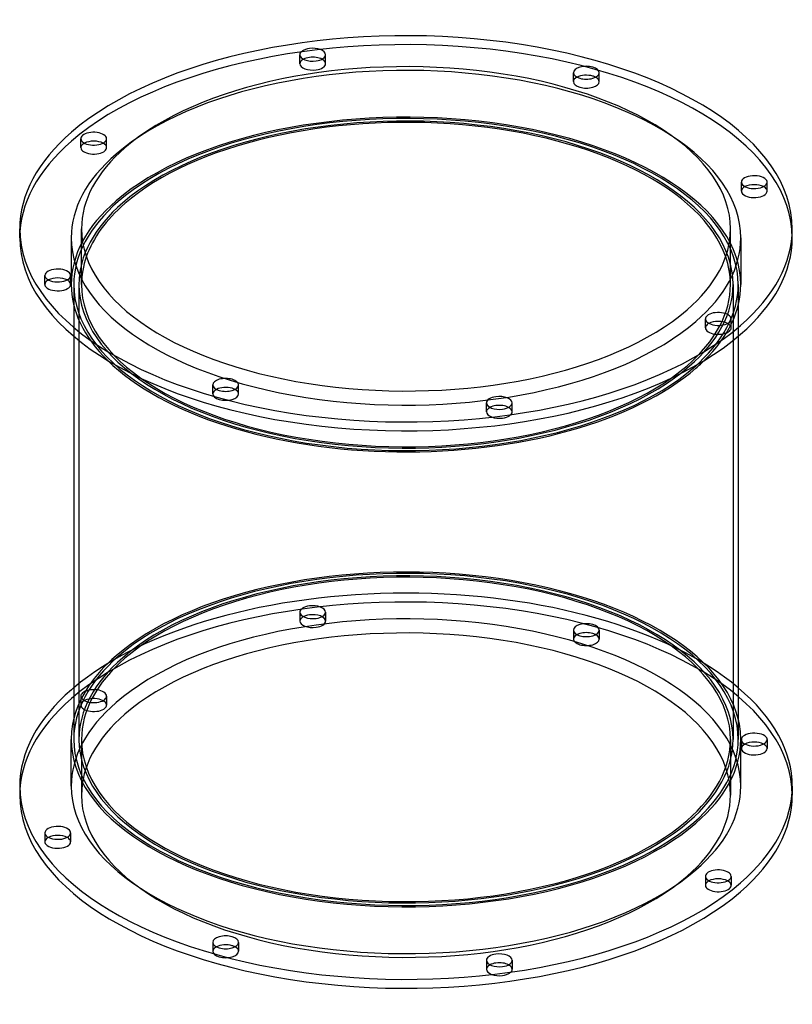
# Model space of a CAD drawing. Header units: millimetres. Extents: x -150 to 150, y -81 to 301.
import ezdxf

# ---------------------------------------------------------------- set-up
doc = ezdxf.new("R2010")
doc.units = ezdxf.units.MM
doc.layers.add('HIDDEN', color=7, linetype='Continuous')
doc.layers.add('THICK', color=7, linetype='Continuous')

msp = doc.modelspace()

# ---------------------------------------------------------------- linework, layer by layer
at = {"layer": 'HIDDEN'}
for p, q in [((-41.23, 284.12), (-41.23, 287.59)), ((-31.23, 284.12), (-31.23, 287.59)), ((65, 277.13), (65, 280.59)), ((75, 277.13), (75, 280.59)), ((-126.24, 251.51), (-126.24, 254.97)), ((-116.24, 251.51), (-116.24, 254.97)), ((130.23, 234.62), (130.23, 238.09)), ((140.23, 234.62), (140.23, 238.09)), ((-126, 198.32), (-126, 219.97)), ((126, 198.32), (126, 219.97)), ((-130, 216.51), (-130, 198.32)), ((130, 216.51), (130, 198.32)), ((-140.23, 198.39), (-140.23, 201.85)), ((-130.23, 198.39), (-130.23, 201.85)), ((-129, 198.32), (-129, 178.23)), ((-127, 198.32), (-127, 21.65)), ((127, 198.32), (127, 21.65)), ((129, 198.32), (129, 178.23)), ((116.24, 181.51), (116.24, 184.97)), ((126.24, 181.51), (126.24, 184.97)), ((-75, 155.88), (-75, 159.35)), ((-65, 155.88), (-65, 159.35)), ((31.23, 148.89), (31.23, 152.36)), ((41.23, 148.89), (41.23, 152.36)), ((-41.23, 71.08), (-41.23, 67.61)), ((-31.23, 71.08), (-31.23, 67.61)), ((65, 64.09), (65, 60.62)), ((75, 64.09), (75, 60.62)), ((-126.24, 38.46), (-126.24, 35)), ((-116.24, 38.46), (-116.24, 35)), ((-126, 21.65), (-126, 0)), ((126, 21.65), (126, 0)), ((130.23, 21.58), (130.23, 18.12)), ((140.23, 21.58), (140.23, 18.12)), ((-140.23, -14.65), (-140.23, -18.12)), ((-130.23, -14.65), (-130.23, -18.12)), ((116.24, -31.54), (116.24, -35)), ((126.24, -31.54), (126.24, -35)), ((-75, -57.16), (-75, -60.62)), ((-65, -57.16), (-65, -60.62)), ((31.23, -64.15), (31.23, -67.61)), ((41.23, -64.15), (41.23, -67.62))]:
    msp.add_line(p, q, dxfattribs=at)
for centre, major_axis, start_param, end_param in [((0, 216.51), (150, 0), -0.000001, 2.617994), ((0, 216.51), (-130, 0), 3.141591, 5.759587), ((-36.23, 284.12), (5, 0), 2.376202, 3.141499), ((-36.23, 284.12), (5, 0), 3.141499, 4.974188), ((-36.23, 284.12), (5, 0), -1.308997, -0.000094), ((-36.23, 284.12), (5, 0), -0.000094, 0.765391), ((70, 277.13), (5, 0), 2.376202, 3.141624), ((70, 277.13), (5, 0), -3.141561, -2.094395), ((70, 277.13), (5, 0), -2.094395, 0.000031), ((70, 277.13), (5, 0), 0.000031, 0.765391), ((0, 198.32), (-130, 0), 3.141591, 5.759587), ((0, 198.32), (-129, 0), 3.141591, 5.759587), ((0, 198.32), (127, 0), -0.000001, 2.617994), ((0, 216.51), (150, 0), 2.617994, 3.141591), ((-121.24, 251.51), (5, 0), 2.617994, 3.141499), ((-121.24, 251.51), (5, 0), 2.376202, 2.617994), ((-121.24, 251.51), (5, 0), -0.000094, 0.765391), ((0, 216.51), (-130, 0), -0.523599, -0.000001), ((-121.24, 251.51), (5, 0), 3.141499, 5.759587), ((-121.24, 251.51), (5, 0), -0.523599, -0.000094), ((135.23, 234.62), (5, 0), 2.376202, 3.14162), ((135.23, 234.62), (5, 0), -3.141566, -2.879793), ((135.23, 234.62), (5, 0), -2.879793, 0.000027), ((135.23, 234.62), (5, 0), 0.261799, 0.765391), ((135.23, 234.62), (5, 0), 0.000027, 0.261799), ((0, 198.32), (-130, 0), -0.523599, -0.000001), ((0, 198.32), (-129, 0), -0.523599, -0.000001), ((0, 198.32), (127, 0), 2.617994, 3.141591), ((0, 216.51), (-130, 0), -0.000001, 2.617994), ((0, 216.51), (-130, 0), 2.617994, 3.141591), ((0, 198.32), (126, 0), 2.968905, 3.141591), ((0, 198.32), (126, 0), -0.000001, 0.172687), ((-135.23, 198.39), (5, 0), 2.376202, 3.14162), ((-135.23, 198.39), (5, 0), 0.261799, 0.765391), ((-135.23, 198.39), (5, 0), 0.000027, 0.261799), ((-135.23, 198.39), (5, 0), -3.141566, -2.879793), ((-135.23, 198.39), (5, 0), -2.879793, 0.000027), ((0, 198.32), (-130, 0), -0.000001, 0.469295), ((0, 198.32), (-129, 0), -0.000001, 2.617994), ((0, 198.32), (127, 0), 3.141591, 5.759587), ((0, 198.32), (126, 0), 3.141591, 5.759587), ((0, 198.32), (126, 0), -0.523599, -0.000001), ((0, 198.32), (127, 0), -0.523599, -0.000001), ((0, 198.32), (-129, 0), 2.617994, 3.141591), ((0, 198.32), (-130, 0), 2.672298, 3.141591), ((121.24, 181.51), (5, 0), 2.617994, 3.141499), ((121.24, 181.51), (5, 0), 3.141499, 5.759587), ((121.24, 181.51), (5, 0), 2.376202, 2.617994), ((121.24, 181.51), (5, 0), -0.000094, 0.765391), ((121.24, 181.51), (5, 0), -0.523599, -0.000094), ((-70, 155.88), (5, 0), 2.376202, 3.141624), ((-70, 155.88), (5, 0), 0.000031, 0.765391), ((-70, 155.88), (5, 0), -3.141561, -2.094395), ((-70, 155.88), (5, 0), -2.094395, 0.000031), ((36.23, 148.89), (5, 0), 2.376202, 3.141499), ((36.23, 148.89), (5, 0), -0.000094, 0.765391), ((36.23, 148.89), (5, 0), 3.141499, 4.974188), ((36.23, 148.89), (5, 0), -1.308997, -0.000094), ((0, 21.65), (130, 0), 0.124114, 2.617994), ((0, 21.65), (129, 0), -0.000001, 2.617994), ((0, 21.65), (-127, 0), 3.141591, 5.759587), ((0, 21.65), (-126, 0), 3.141591, 5.759587), ((0, 0), (-150, 0), 3.141591, 5.759587), ((0, 3.46), (-150, 0), -2.606066, -0.535527), ((0, 3.46), (130, 0), -0.000001, 2.617994), ((-36.23, 71.08), (-5, 0), -1.308997, -0.000094), ((-36.23, 71.08), (-5, 0), 3.141499, 4.974188), ((-36.23, 71.08), (-5, 0), -0.000094, 1.832596), ((-36.23, 67.61), (5, 0), 1.832596, 3.141499), ((-36.23, 67.61), (5, 0), -0.000094, 1.832596), ((-36.23, 71.08), (-5, 0), 1.832596, 3.141499), ((0, 0), (126, 0), -0.000001, 2.617994), ((-36.23, 67.61), (5, 0), 3.141499, 4.974188), ((-36.23, 67.61), (5, 0), -1.308997, -0.000094), ((70, 64.09), (-5, 0), -2.094395, 0.000031), ((70, 64.09), (-5, 0), -3.141561, -2.094395), ((70, 64.09), (-5, 0), 0.000031, 1.047198), ((70, 60.62), (5, 0), 1.047198, 3.141624), ((70, 64.09), (-5, 0), 1.047198, 3.141624), ((70, 60.62), (5, 0), 0.000031, 1.047198), ((70, 60.62), (5, 0), -3.141561, -2.094395), ((70, 60.62), (5, 0), -2.094395, 0.000031), ((0, 21.65), (130, 0), 2.617994, 3.017478), ((0, 21.65), (129, 0), 2.617994, 3.141591), ((0, 21.65), (-127, 0), -0.523599, -0.000001), ((0, 21.65), (-126, 0), -0.523599, -0.000001), ((-121.24, 38.46), (-5, 0), -0.523599, -0.000094), ((-121.24, 38.46), (-5, 0), -0.000094, 2.617994), ((-121.24, 38.46), (-5, 0), 3.141499, 5.759587), ((-121.24, 38.46), (-5, 0), 2.617994, 3.141499), ((0, 0), (-150, 0), -0.523599, -0.000001), ((0, 3.46), (130, 0), 2.617994, 3.141591), ((-121.24, 35), (5, 0), 2.617994, 3.141499), ((-121.24, 35), (5, 0), 3.141499, 5.759587), ((-121.24, 35), (5, 0), -0.000094, 2.617994), ((-121.24, 35), (5, 0), -0.523599, -0.000094), ((0, 0), (126, 0), 2.617994, 3.141591), ((0, 21.65), (-127, 0), -0.000001, 2.617994), ((0, 21.65), (-126, 0), -0.000001, 2.617994), ((0, 21.65), (-126, 0), 2.617994, 3.141591), ((0, 21.65), (-127, 0), 2.617994, 3.141591), ((135.23, 18.12), (5, 0), 2.376202, 3.14162), ((135.23, 18.12), (5, 0), 0.261799, 0.765391), ((135.23, 18.12), (5, 0), -3.141566, -2.879793), ((135.23, 18.12), (5, 0), -2.879793, 0.000027), ((135.23, 18.12), (5, 0), 0.000027, 0.261799), ((0, 0), (126, 0), 3.141591, 5.759587), ((0, 0), (126, 0), -0.523599, -0.000001), ((-135.23, -18.12), (5, 0), 2.376202, 3.14162), ((-135.23, -18.12), (5, 0), -3.141566, -2.879793), ((-135.23, -18.12), (5, 0), -2.879793, 0.000027), ((-135.23, -18.12), (5, 0), 0.261799, 0.765391), ((-135.23, -18.12), (5, 0), 0.000027, 0.261799), ((121.24, -35), (5, 0), 2.617994, 3.141499), ((121.24, -35), (5, 0), 2.376202, 2.617994), ((121.24, -35), (5, 0), -0.000094, 0.765391), ((121.24, -35), (5, 0), 3.141499, 5.759587), ((121.24, -35), (5, 0), -0.523599, -0.000094), ((-70, -60.62), (5, 0), 2.376202, 3.141624), ((-70, -60.62), (5, 0), -3.141561, -2.094395), ((-70, -60.62), (5, 0), -2.094395, 0.000031), ((-70, -60.62), (5, 0), 0.000031, 0.765391), ((36.23, -67.61), (5, 0), 2.376202, 3.141499), ((36.23, -67.61), (5, 0), 3.141499, 4.974188), ((36.23, -67.61), (5, 0), -1.308997, -0.000094), ((36.23, -67.61), (5, 0), -0.000094, 0.765391)]:
    msp.add_ellipse(centre, major_axis=major_axis, ratio=0.5, start_param=start_param, end_param=end_param, dxfattribs=at)
at = {"layer": 'THICK'}
for p, q in [((-150, 216.51), (-150, 219.97)), ((150, 216.51), (150, 219.97)), ((-129, 178.23), (-129, 21.65)), ((129, 178.23), (129, 21.65)), ((-130, 3.46), (-130, 21.65)), ((130, 3.46), (130, 21.65)), ((-150, 3.46), (-150, 0)), ((150, 3.46), (150, 0))]:
    msp.add_line(p, q, dxfattribs=at)
for centre, major_axis, start_param, end_param in [((0, 219.97), (150, 0), -0.000001, 2.617994), ((0, 219.97), (-126, 0), 3.141591, 5.759587), ((-36.23, 287.59), (-5, 0), -1.308997, -0.000094), ((-36.23, 287.59), (-5, 0), -0.000094, 1.832596), ((-36.23, 287.59), (-5, 0), 3.141499, 4.974188), ((-36.23, 287.59), (-5, 0), 1.832596, 3.141499), ((-36.23, 284.12), (5, 0), 1.832596, 2.376202), ((-36.23, 284.12), (5, 0), 0.765391, 1.832596), ((70, 280.59), (-5, 0), -2.094395, 0.000031), ((70, 280.59), (-5, 0), 0.000031, 1.047198), ((70, 277.13), (5, 0), 1.047198, 2.376202), ((70, 280.59), (-5, 0), 1.047198, 3.141624), ((70, 280.59), (-5, 0), -3.141561, -2.094395), ((70, 277.13), (5, 0), 0.765391, 1.047198), ((0, 198.32), (126, 0), 0.172687, 2.617994), ((0, 219.97), (150, 0), 2.617994, 3.141591), ((-121.24, 254.97), (-5, 0), 3.141499, 5.759587), ((-121.24, 254.97), (-5, 0), -0.523599, -0.000094), ((-121.24, 254.97), (-5, 0), -0.000094, 2.617994), ((-121.24, 251.51), (5, 0), 0.765391, 2.376202), ((-121.24, 254.97), (-5, 0), 2.617994, 3.141499), ((0, 219.97), (-126, 0), -0.523599, -0.000001), ((135.23, 238.09), (-5, 0), -2.879793, 0.000027), ((135.23, 238.09), (-5, 0), 0.000027, 0.261799), ((135.23, 238.09), (-5, 0), 0.261799, 3.14162), ((135.23, 234.62), (5, 0), 0.765391, 2.376202), ((135.23, 238.09), (-5, 0), -3.141566, -2.879793), ((0, 198.32), (126, 0), 2.617994, 2.968905), ((0, 219.97), (150, 0), 3.141591, 5.759587), ((0, 219.97), (-126, 0), -0.000001, 2.617994), ((0, 219.97), (-126, 0), 2.617994, 3.141591), ((0, 219.97), (150, 0), -0.523599, -0.000001), ((0, 216.51), (150, 0), 3.141591, 5.759587), ((0, 216.51), (150, 0), -0.523599, -0.000001), ((-135.23, 201.85), (-5, 0), -2.879793, 0.000027), ((-135.23, 201.85), (-5, 0), 0.000027, 0.261799), ((-135.23, 201.85), (-5, 0), 0.261799, 3.14162), ((-135.23, 198.39), (5, 0), 0.765391, 2.376202), ((-135.23, 201.85), (-5, 0), -3.141566, -2.879793), ((121.24, 184.97), (-5, 0), 3.141499, 5.759587), ((121.24, 184.97), (-5, 0), -0.523599, -0.000094), ((121.24, 184.97), (-5, 0), -0.000094, 2.617994), ((121.24, 181.51), (5, 0), 0.765391, 2.376202), ((121.24, 184.97), (-5, 0), 2.617994, 3.141499), ((0, 198.32), (-130, 0), 0.469295, 2.617994), ((0, 198.32), (-130, 0), 2.617994, 2.672298), ((-70, 159.35), (-5, 0), -2.094395, 0.000031), ((-70, 159.35), (-5, 0), -3.141561, -2.094395), ((-70, 159.35), (-5, 0), 0.000031, 1.047198), ((-70, 155.88), (5, 0), 1.047198, 2.376202), ((-70, 159.35), (-5, 0), 1.047198, 3.141624), ((-70, 155.88), (5, 0), 0.765391, 1.047198), ((36.23, 152.36), (-5, 0), -1.308997, -0.000094), ((36.23, 152.36), (-5, 0), 3.141499, 4.974188), ((36.23, 152.36), (-5, 0), -0.000094, 1.832596), ((36.23, 148.89), (5, 0), 1.832596, 2.376202), ((36.23, 148.89), (5, 0), 0.765391, 1.832596), ((36.23, 152.36), (-5, 0), 1.832596, 3.141499), ((0, 3.46), (-150, 0), -0.523599, -0.000001), ((0, 3.46), (-150, 0), -0.535527, -0.523599), ((0, 3.46), (-150, 0), 3.141591, 3.677119), ((0, 21.65), (130, 0), 3.017478, 3.141591), ((0, 21.65), (130, 0), -0.000001, 0.124114), ((135.23, 21.58), (-5, 0), -2.879793, 0.000027), ((0, 21.65), (130, 0), 3.141591, 5.759587), ((0, 21.65), (129, 0), 3.141591, 5.759587), ((0, 21.65), (129, 0), -0.523599, -0.000001), ((0, 21.65), (130, 0), -0.523599, -0.000001), ((135.23, 21.58), (-5, 0), 0.000027, 0.261799), ((135.23, 21.58), (-5, 0), 0.261799, 3.14162), ((135.23, 18.12), (5, 0), 0.765391, 2.376202), ((135.23, 21.58), (-5, 0), -3.141566, -2.879793), ((0, 3.46), (-150, 0), -0.000001, 2.617994), ((0, 0), (-150, 0), -0.000001, 2.617994), ((0, 3.46), (130, 0), 3.141591, 5.759587), ((0, 3.46), (130, 0), -0.523599, -0.000001), ((0, 3.46), (-150, 0), 2.617994, 3.141591), ((0, 0), (-150, 0), 2.617994, 3.141591), ((-135.23, -14.65), (-5, 0), -2.879793, 0.000027), ((-135.23, -14.65), (-5, 0), 0.000027, 0.261799), ((-135.23, -14.65), (-5, 0), 0.261799, 3.14162), ((-135.23, -14.65), (-5, 0), -3.141566, -2.879793), ((-135.23, -18.12), (5, 0), 0.765391, 2.376202), ((121.24, -31.54), (-5, 0), -0.523599, -0.000094), ((121.24, -31.54), (-5, 0), 3.141499, 5.759587), ((121.24, -31.54), (-5, 0), -0.000094, 2.617994), ((121.24, -35), (5, 0), 0.765391, 2.376202), ((121.24, -31.54), (-5, 0), 2.617994, 3.141499), ((-70, -57.16), (-5, 0), -2.094395, 0.000031), ((-70, -57.16), (-5, 0), 0.000031, 1.047198), ((-70, -57.16), (-5, 0), 1.047198, 3.141624), ((-70, -57.16), (-5, 0), -3.141561, -2.094395), ((-70, -60.62), (5, 0), 1.047198, 2.376202), ((-70, -60.62), (5, 0), 0.765391, 1.047198), ((36.23, -64.15), (-5, 0), -1.308997, -0.000094), ((36.23, -64.15), (-5, 0), -0.000094, 1.832596), ((36.23, -64.15), (-5, 0), 3.141499, 4.974188), ((36.23, -67.61), (5, 0), 0.765391, 1.832596), ((36.23, -64.15), (-5, 0), 1.832596, 3.141499), ((36.23, -67.61), (5, 0), 1.832596, 2.376202)]:
    msp.add_ellipse(centre, major_axis=major_axis, ratio=0.5, start_param=start_param, end_param=end_param, dxfattribs=at)

doc.saveas('drawing.dxf')
